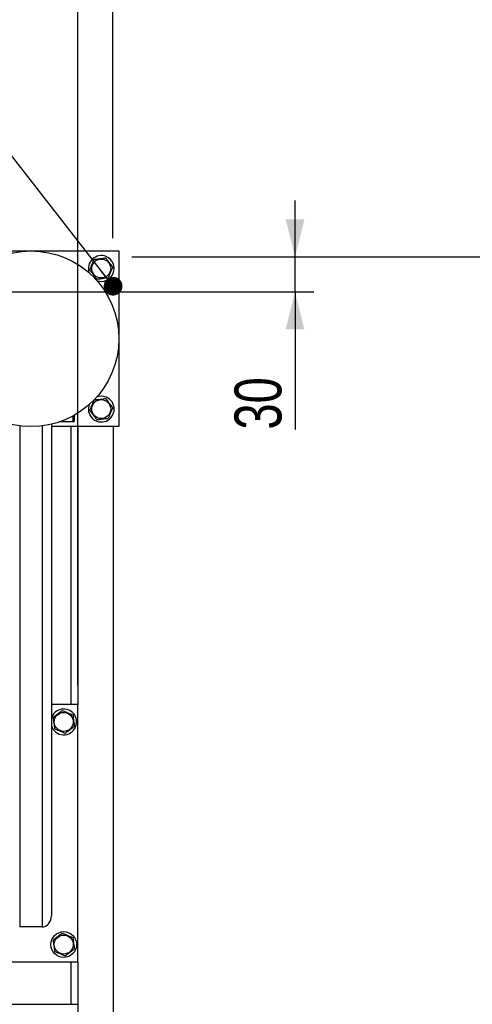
# Model space of a CAD drawing. Header units: millimetres. Extents: x 0 to 841, y 0 to 594.
# Tile 28 of 107: x 293 to 317, y 499 to 551. Entities that reach past the tile are written whole.
import ezdxf

# ---------------------------------------------------------------- set-up
doc = ezdxf.new("R2010")
doc.units = ezdxf.units.MM
doc.layers.add('COTES', color=1, linetype='Continuous')
doc.layers.add('NOTES', color=6, linetype='Continuous')
doc.layers.add('TRAIT-FORT', color=4, linetype='Continuous', lineweight=25)
doc.styles.add('SLDTEXTSTYLE0', font='TXT', dxfattribs={"width": 0.75})
doc.dimstyles.new('SLDDIMSTYLE0', dxfattribs={"dimtxt": 2.5, "dimasz": 2, "dimexe": 0, "dimexo": 0.0625, "dimtad": 1, "dimlfac": 16, "dimrnd": 1e-09, "dimzin": 12, "dimdsep": 46, "dimtxsty": 'SLDTEXTSTYLE0', "dimsah": 1, "dimcen": 0.09, "dimadec": 0, "dimazin": 3, "dimtfac": 1, "dimtofl": 0, "dimtmove": 0, "dimatfit": 3, "dimfxl": 1, "dimfrac": 2, "dimtolj": 1, "dimtzin": 12, "dimarcsym": 0})
doc.dimstyles.new('SLDDIMSTYLE1', dxfattribs={"dimtxt": 0.18, "dimasz": 1, "dimexe": 0, "dimexo": 0.0625, "dimgap": 0, "dimtad": 0, "dimtih": 1, "dimtoh": 1, "dimdec": 0, "dimrnd": 1e-09, "dimzin": 0, "dimdsep": 46, "dimtxsty": 'Standard', "dimblk1": 'DOT', "dimblk2": 'DOT', "dimsah": 1, "dimcen": 0.09, "dimadec": 0, "dimazin": 0, "dimtfac": 1, "dimtdec": 0, "dimtofl": 0, "dimtmove": 0, "dimatfit": 3, "dimldrblk": 'DOT', "dimfxl": 1, "dimfrac": 2, "dimtolj": 1, "dimtzin": 0, "dimarcsym": 0})
doc.dimstyles.new('SLDDIMSTYLE2', dxfattribs={"dimtxt": 2.5, "dimasz": 2, "dimexe": 0, "dimexo": 0.0625, "dimtad": 1, "dimlfac": 16, "dimrnd": 1e-09, "dimzin": 12, "dimdsep": 46, "dimtxsty": 'SLDTEXTSTYLE0', "dimsah": 1, "dimcen": 0.09, "dimadec": 0, "dimazin": 3, "dimtfac": 1, "dimtmove": 0, "dimatfit": 0, "dimfxl": 1, "dimfrac": 2, "dimtolj": 1, "dimtzin": 12, "dimarcsym": 0})

# ---------------------------------------------------------------- blocks, each defined once
blk = doc.blocks.new('_D_13')
at = {"layer": 'COTES', "color": 1, "transparency": 16777216}
for p, q in [((299.297, 538.479), (322.232, 538.479)), ((321.232, 538.479), (321.232, 380.166)), ((299.297, 380.166), (322.232, 380.166))]:
    blk.add_line(p, q, dxfattribs=at)
for points in [[(321.232, 538.479), (320.732, 536.479), (321.732, 536.479)], [(321.232, 380.166), (321.732, 382.166), (320.732, 382.166)]]:
    blk.add_solid(points, dxfattribs=at)
at = {"layer": 'COTES', "color": 1, "transparency": 16777216, "insert": (318.009, 455.628), "char_height": 2.5, "attachment_point": 1, "rotation": 90, "style": 'SLDTEXTSTYLE0'}
blk.add_mtext('2533', dxfattribs=at)
blk = doc.blocks.new('_D_15')
at = {"layer": 'COTES', "color": 1, "transparency": 16777216}
for p, q in [((307.993, 538.479), (307.993, 541.479)), ((299.297, 538.479), (308.993, 538.479)), ((307.993, 536.604), (307.993, 538.479)), ((275.422, 536.604), (308.993, 536.604)), ((307.993, 536.604), (307.993, 529.264))]:
    blk.add_line(p, q, dxfattribs=at)
for points in [[(307.993, 538.479), (308.493, 540.479), (307.493, 540.479)], [(307.993, 536.604), (307.493, 534.604), (308.493, 534.604)]]:
    blk.add_solid(points, dxfattribs=at)
at = {"layer": 'COTES', "color": 1, "transparency": 16777216, "insert": (304.77, 529.264), "char_height": 2.5, "attachment_point": 1, "rotation": 90, "style": 'SLDTEXTSTYLE0'}
blk.add_mtext('30', dxfattribs=at)
blk = doc.blocks.new('_D_16')
at = {"layer": 'COTES', "color": 1, "transparency": 16777216}
for p, q in [((296.422, 515.604), (296.422, 557.819)), ((298.297, 539.479), (298.297, 557.819)), ((296.422, 556.819), (288.105, 556.819)), ((296.422, 556.819), (298.297, 556.819)), ((298.297, 556.819), (301.297, 556.819))]:
    blk.add_line(p, q, dxfattribs=at)
for points in [[(296.422, 556.819), (294.422, 557.319), (294.422, 556.319)], [(298.297, 556.819), (300.297, 556.319), (300.297, 557.319)]]:
    blk.add_solid(points, dxfattribs=at)
at = {"layer": 'COTES', "color": 1, "transparency": 16777216, "insert": (288.105, 560.042), "char_height": 2.5, "attachment_point": 1, "style": 'SLDTEXTSTYLE0'}
blk.add_mtext('30', dxfattribs=at)
blk = doc.blocks.new('_D_17')
at = {"layer": 'COTES', "color": 1, "transparency": 16777216}
for p, q in [((68.922, 552.291), (68.922, 570.133)), ((298.297, 539.479), (298.297, 570.133)), ((298.297, 569.133), (68.922, 569.133))]:
    blk.add_line(p, q, dxfattribs=at)
for points in [[(68.922, 569.133), (70.922, 568.633), (70.922, 569.633)], [(298.297, 569.133), (296.297, 569.633), (296.297, 568.633)]]:
    blk.add_solid(points, dxfattribs=at)
at = {"layer": 'COTES', "color": 1, "transparency": 16777216, "insert": (179.915, 572.356), "char_height": 2.5, "attachment_point": 1, "style": 'SLDTEXTSTYLE0'}
blk.add_mtext('3670', dxfattribs=at)
blk = doc.blocks.new('_Dot')
at = {"color": 0, "linetype": 'ByBlock', "lineweight": -2}
blk.add_line((-0.5, 0), (-1, 0), dxfattribs=at)
at = {"color": 0, "linetype": 'ByBlock', "const_width": 0.5}
blk.add_lwpolyline([(-0.25, 0, 1), (0.25, 0, 1)], format="xyb", close=True, dxfattribs=at)

msp = doc.modelspace()

# ---------------------------------------------------------------- linework, layer by layer
at = {"layer": 'TRAIT-FORT', "color": 4, "linetype": 'Continuous', "lineweight": 25}
for p, q in [((289.23466, 538.79149), (298.60966, 538.79149)), ((298.60966, 538.79149), (298.60966, 529.41649)), ((296.16146, 529.98596), (296.16146, 529.72928)), ((296.23722, 530.02807), (296.23722, 529.72928)), ((293.32841, 529.45425), (293.32841, 502.72899)), ((294.51591, 529.45425), (294.51591, 502.72899)), ((295.01591, 529.54588), (295.01591, 503.32992)), ((298.60966, 529.41649), (295.01591, 529.41649)), ((296.17684, 529.66649), (295.43254, 529.66649)), ((296.04716, 529.41649), (296.04716, 514.60399)), ((296.17684, 529.66649), (296.2075, 529.6842)), ((296.42216, 529.41649), (296.42216, 514.60399)), ((298.29716, 529.41649), (298.29716, 470.04149)), ((296.42216, 514.60399), (295.01591, 514.60399)), ((296.42216, 500.85399), (296.42216, 514.60399)), ((294.51591, 502.72899), (293.32841, 502.72899)), ((296.42216, 500.85399), (291.42216, 500.85399)), ((296.04716, 500.85399), (296.04716, 498.60399)), ((296.42216, 500.85399), (296.42216, 498.60399)), ((291.42216, 498.60399), (296.42216, 498.60399)), ((296.42216, 498.60399), (296.42216, 484.85399))]:
    msp.add_line(p, q, dxfattribs=at)
for centre, radius in [((293.92216, 534.10399), 4.6875), ((297.67216, 537.85399), 0.50469), ((297.67216, 530.35399), 0.50469), ((295.67216, 513.66649), 0.50469), ((295.67216, 501.79149), 0.6875), ((295.67216, 501.79149), 0.50469)]:
    msp.add_circle(centre, radius, dxfattribs=at)
for centre, start, end in [((297.67216, 537.85399), 67.477326, 200.253277), ((297.67216, 537.85399), 249.746733, 67.477326), ((297.67216, 530.35399), 67.477326, 111.388834), ((297.67216, 530.35399), 156.687144, 67.477326), ((295.67216, 513.66649), 337.477326, 162.658557), ((295.67216, 513.66649), 197.341443, 337.477326)]:
    msp.add_arc(centre, 0.6875, start, end, dxfattribs=at)
msp.add_ellipse((294.51591, 503.32992), major_axis=(0, -0.60093), ratio=0.83205029, start_param=0, end_param=1.57079633, dxfattribs=at)
for points, knots in [([(297.06342, 537.77824), (297.08414, 537.82728), (297.12604, 537.92643), (297.18811, 538.07334), (297.24745, 538.21377), (297.28382, 538.29986), (297.30218, 538.3433)], [0, 0, 0, 0, 0.26460494, 0.53494775, 0.76534313, 1, 1, 1, 1]), ([(297.30218, 538.3433), (297.37963, 538.35294), (297.50772, 538.36888), (297.69351, 538.392), (297.8185, 538.40755), (297.89039, 538.4165), (297.91092, 538.41906)], [0, 0, 0, 0, 0.38554949, 0.63764185, 0.89654625, 1, 1, 1, 1]), ([(298.28089, 537.92975), (298.24878, 537.97222), (298.18386, 538.05808), (298.08768, 538.18528), (297.99573, 538.30689), (297.93936, 538.38144), (297.91092, 538.41906)], [0, 0, 0, 0, 0.26460494, 0.53494775, 0.76534313, 1, 1, 1, 1]), ([(298.28089, 537.92975), (298.26017, 537.88071), (298.21828, 537.78156), (298.1562, 537.63465), (298.09686, 537.49422), (298.06049, 537.40813), (298.04213, 537.36469)], [0, 0, 0, 0, 0.264604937, 0.534947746, 0.765343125, 1, 1, 1, 1]), ([(297.06342, 537.77824), (297.09553, 537.73577), (297.16045, 537.64991), (297.25663, 537.5227), (297.34858, 537.4011), (297.40495, 537.32655), (297.43339, 537.28893)], [0, 0, 0, 0, 0.26460494, 0.53494775, 0.76534313, 1, 1, 1, 1]), ([(297.43339, 537.28893), (297.51084, 537.29857), (297.63894, 537.31451), (297.82472, 537.33763), (297.94972, 537.35319), (298.02161, 537.36213), (298.04213, 537.36469)], [0, 0, 0, 0, 0.38554949, 0.63764185, 0.89654625, 1, 1, 1, 1]), ([(297.06342, 530.27824), (297.08414, 530.32728), (297.12604, 530.42643), (297.18811, 530.57334), (297.24745, 530.71377), (297.28382, 530.79986), (297.30218, 530.8433)], [0, 0, 0, 0, 0.26460494, 0.53494775, 0.76534313, 1, 1, 1, 1]), ([(297.30218, 530.8433), (297.37963, 530.85294), (297.50772, 530.86888), (297.69351, 530.892), (297.8185, 530.90755), (297.89039, 530.9165), (297.91092, 530.91906)], [0, 0, 0, 0, 0.38554949, 0.63764185, 0.89654625, 1, 1, 1, 1]), ([(298.28089, 530.42975), (298.24878, 530.47222), (298.18386, 530.55808), (298.08768, 530.68528), (297.99573, 530.80689), (297.93936, 530.88144), (297.91092, 530.91906)], [0, 0, 0, 0, 0.26460494, 0.53494775, 0.76534313, 1, 1, 1, 1]), ([(297.06342, 530.27824), (297.09553, 530.23577), (297.16045, 530.14991), (297.25663, 530.0227), (297.34858, 529.9011), (297.40495, 529.82655), (297.43339, 529.78893)], [0, 0, 0, 0, 0.26460494, 0.53494775, 0.76534313, 1, 1, 1, 1]), ([(298.28089, 530.42975), (298.26017, 530.38071), (298.21828, 530.28156), (298.1562, 530.13465), (298.09686, 529.99422), (298.06049, 529.90813), (298.04213, 529.86469)], [0, 0, 0, 0, 0.264604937, 0.534947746, 0.765343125, 1, 1, 1, 1]), ([(295.5964, 529.72928), (295.64544, 529.71557), (295.74459, 529.68787), (295.8915, 529.67773), (296.03193, 529.69261), (296.11802, 529.71698), (296.16146, 529.72928)], [0, 0, 0, 0, 0.26460494, 0.53494775, 0.76534313, 1, 1, 1, 1]), ([(296.16146, 529.72928), (296.1711, 529.7103), (296.18704, 529.6789), (296.21016, 529.68181), (296.22572, 529.70362), (296.23466, 529.72358), (296.23722, 529.72928)], [0, 0, 0, 0, 0.38554949, 0.63764185, 0.89654625, 1, 1, 1, 1]), ([(297.43339, 529.78893), (297.51084, 529.79857), (297.63894, 529.81451), (297.82472, 529.83763), (297.94972, 529.85319), (298.02161, 529.86213), (298.04213, 529.86469)], [0, 0, 0, 0, 0.38554949, 0.63764185, 0.89654625, 1, 1, 1, 1]), ([(295.5964, 514.27523), (295.55393, 514.24312), (295.46807, 514.1782), (295.34087, 514.08202), (295.21926, 513.99007), (295.14471, 513.9337), (295.10709, 513.90526)], [0, 0, 0, 0, 0.26460494, 0.53494775, 0.76534313, 1, 1, 1, 1]), ([(295.5964, 514.27523), (295.64544, 514.25451), (295.74459, 514.21261), (295.8915, 514.15054), (296.03193, 514.0912), (296.11802, 514.05483), (296.16146, 514.03647)], [0, 0, 0, 0, 0.26460494, 0.53494775, 0.76534313, 1, 1, 1, 1]), ([(295.10709, 513.90526), (295.11673, 513.82781), (295.13267, 513.69971), (295.15579, 513.51393), (295.17135, 513.38893), (295.1803, 513.31704), (295.18285, 513.29652)], [0, 0, 0, 0, 0.38554949, 0.63764185, 0.89654625, 1, 1, 1, 1]), ([(296.16146, 514.03647), (296.1711, 513.95902), (296.18704, 513.83093), (296.21016, 513.64514), (296.22572, 513.52015), (296.23466, 513.44826), (296.23722, 513.42773)], [0, 0, 0, 0, 0.38554949, 0.63764185, 0.89654625, 1, 1, 1, 1]), ([(295.74791, 513.05776), (295.69887, 513.07848), (295.59972, 513.12037), (295.45281, 513.18245), (295.31238, 513.24179), (295.22629, 513.27816), (295.18285, 513.29652)], [0, 0, 0, 0, 0.26460494, 0.53494775, 0.76534313, 1, 1, 1, 1]), ([(295.74791, 513.05776), (295.79038, 513.08987), (295.87624, 513.15479), (296.00345, 513.25097), (296.12505, 513.34292), (296.1996, 513.39929), (296.23722, 513.42773)], [0, 0, 0, 0, 0.26460494, 0.53494775, 0.76534313, 1, 1, 1, 1]), ([(295.5964, 502.40023), (295.55393, 502.36812), (295.46807, 502.3032), (295.34087, 502.20702), (295.21926, 502.11507), (295.14471, 502.0587), (295.10709, 502.03026)], [0, 0, 0, 0, 0.26460494, 0.53494775, 0.76534313, 1, 1, 1, 1]), ([(295.5964, 502.40023), (295.64544, 502.37951), (295.74459, 502.33761), (295.8915, 502.27554), (296.03193, 502.2162), (296.11802, 502.17983), (296.16146, 502.16147)], [0, 0, 0, 0, 0.26460494, 0.53494775, 0.76534313, 1, 1, 1, 1]), ([(296.16146, 502.16147), (296.1711, 502.08402), (296.18704, 501.95593), (296.21016, 501.77014), (296.22572, 501.64515), (296.23466, 501.57326), (296.23722, 501.55273)], [0, 0, 0, 0, 0.38554949, 0.63764185, 0.89654625, 1, 1, 1, 1]), ([(295.10709, 502.03026), (295.11673, 501.95281), (295.13267, 501.82471), (295.15579, 501.63893), (295.17135, 501.51393), (295.1803, 501.44204), (295.18285, 501.42152)], [0, 0, 0, 0, 0.38554949, 0.63764185, 0.89654625, 1, 1, 1, 1]), ([(295.74791, 501.18276), (295.69887, 501.20348), (295.59972, 501.24537), (295.45281, 501.30745), (295.31238, 501.36679), (295.22629, 501.40316), (295.18285, 501.42152)], [0, 0, 0, 0, 0.26460494, 0.53494775, 0.76534313, 1, 1, 1, 1]), ([(295.74791, 501.18276), (295.79038, 501.21487), (295.87624, 501.27979), (296.00345, 501.37597), (296.12505, 501.46792), (296.1996, 501.52429), (296.23722, 501.55273)], [0, 0, 0, 0, 0.26460494, 0.53494775, 0.76534313, 1, 1, 1, 1])]:
    msp.add_open_spline(points, degree=3, knots=knots, dxfattribs=at)

# ---------------------------------------------------------------- dimensions: what is measured, and where the dimension line sits
at = {"layer": 'COTES', "color": 1}
dim = msp.add_linear_dim(base=(68.92216, 569.13284), p1=(298.29716, 538.47899), p2=(68.92216, 551.29149), dimstyle='SLDDIMSTYLE0', dxfattribs=at)
dim.commit()
dim.dimension.update_dxf_attribs({"geometry": '_D_17', "text_midpoint": (183.60966, 569.13284), "dimtype": 160})
for base, p1, p2, angle, dimstyle, picture, middle in [((298.29716, 556.81892), (296.42216, 514.60399), (298.29716, 538.47899), 0, 'SLDDIMSTYLE2', '_D_16', (289.95201, 556.81892)), ((307.99276, 538.47899), (274.42216, 536.60399), (298.29716, 538.47899), 90, 'SLDDIMSTYLE2', '_D_15', (307.99276, 531.1111)), ((321.23182, 380.16649), (298.29716, 538.47899), (298.29716, 380.16649), 90, 'SLDDIMSTYLE0', '_D_13', (321.23182, 459.32274))]:
    dim = msp.add_linear_dim(base=base, p1=p1, p2=p2, angle=angle, dimstyle=dimstyle, dxfattribs=at)
    dim.commit()
    dim.dimension.update_dxf_attribs({"geometry": picture, "text_midpoint": middle, "dimtype": 160})

# ---------------------------------------------------------------- leaders
at = {"layer": 'NOTES', "color": 211}
msp.add_leader([(298.30301, 536.90936), (289.0566, 548.80503)], dimstyle='SLDDIMSTYLE1', dxfattribs=at)

doc.saveas('drawing.dxf')
